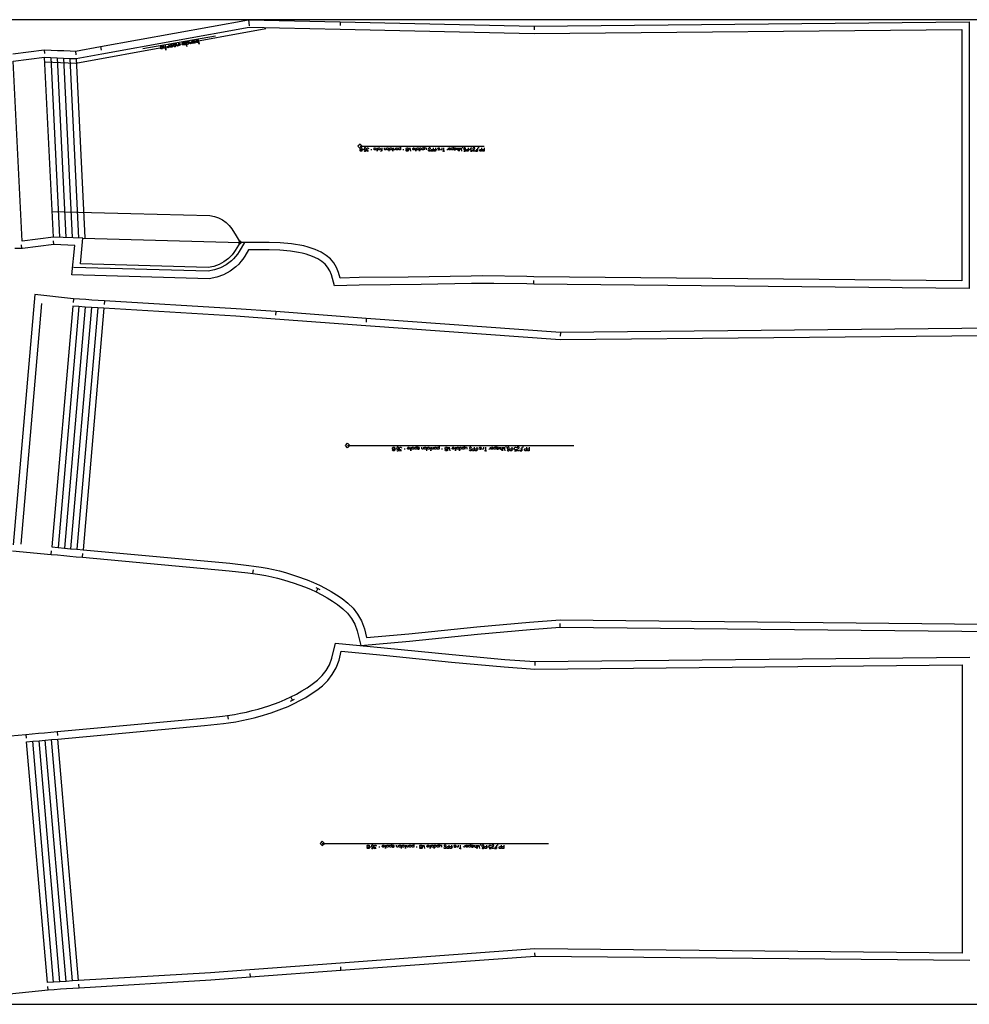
# Model space of a CAD drawing. Extents: x 0 to 3898, y 0 to 1320.
# Tile 3 of 7: x 1325 to 2599, y 0 to 1320. Entities that reach past the tile are written whole.
import ezdxf

# ---------------------------------------------------------------- set-up
doc = ezdxf.new("R2010")
doc.units = 0

msp = doc.modelspace()

# ---------------------------------------------------------------- linework, layer by layer
for p, q in [((1632.006, 1319.903), (1633.057, 1311.973)), ((1755.124, 1317.274), (1755.012, 1312.276)), ((2015.054, 1311.328), (2015.02, 1306.329)), ((1587.883, 1298.128), (1490.675, 1281.033)), ((1433.685, 1283.868), (1434.578, 1278.949)), ((1358.484, 1279.604), (1358.695, 1274.609)), ((1400.349, 1277.811), (1400.69, 1272.823)), ((1786.37, 1145.573), (1785.131, 1145.573)), ((1797.52, 1145.573), (1796.281, 1145.573)), ((1820.75, 1143.714), (1820.75, 1148.051)), ((1840.264, 1145.573), (1839.025, 1145.573)), ((1885.176, 1145.573), (1883.937, 1145.573)), ((1910.884, 1148.051), (1910.884, 1145.573)), ((1919.866, 1148.051), (1918.627, 1148.051)), ((1928.849, 1145.573), (1927.61, 1145.573)), ((1941.238, 1148.051), (1939.999, 1148.051)), ((1328.344, 1013.17), (1328.117, 1018.165)), ((1371.039, 1018.586), (1370.822, 1023.582)), ((2014.709, 965.45), (2014.816, 970.45)), ((1397.461, 945.845), (1397.022, 940.864)), ((1439.09, 943.088), (1438.791, 938.097)), ((1668.776, 928.648), (1668.404, 923.661)), ((1790.119, 919.626), (1789.753, 914.639)), ((2050.309, 900.749), (2050.155, 895.751)), ((1830.048, 744.123), (1828.715, 744.123)), ((1842.048, 744.123), (1840.715, 744.123)), ((1871.381, 742.123), (1871.381, 746.789)), ((1892.381, 744.123), (1891.048, 744.123)), ((1940.715, 744.123), (1939.381, 744.123)), ((1968.381, 746.789), (1968.381, 744.123)), ((1978.048, 746.789), (1976.715, 746.789)), ((1987.715, 744.123), (1986.381, 744.123)), ((2001.048, 746.789), (1999.715, 746.789)), ((1367.811, 603.131), (1368.241, 608.112)), ((1409.601, 599.353), (1410.05, 604.332)), ((1638.093, 577.633), (1638.775, 582.585)), ((1722.447, 558.646), (1727.851, 556.038)), ((1725.149, 557.342), (1722.977, 552.84)), ((2050.239, 505.529), (2050.083, 510.526)), ((2016.277, 459.388), (2016.121, 454.391)), ((1691.187, 407.575), (1689.015, 412.077)), ((1688.485, 406.271), (1693.889, 408.879)), ((1604.131, 387.284), (1604.813, 382.332)), ((1333.849, 361.786), (1334.279, 356.805)), ((1375.639, 365.564), (1376.088, 360.585)), ((1837.419, 208.794), (1837.419, 213.46)), ((1934.419, 213.46), (1934.419, 210.794)), ((1944.086, 213.46), (1942.753, 213.46)), ((1967.086, 213.46), (1965.753, 213.46)), ((1796.086, 210.794), (1794.753, 210.794)), ((1808.086, 210.794), (1806.753, 210.794)), ((1858.419, 210.794), (1857.086, 210.794)), ((1906.753, 210.794), (1905.419, 210.794)), ((1953.753, 210.794), (1952.419, 210.794)), ((2016.347, 64.168), (2016.193, 69.166)), ((1634.814, 36.269), (1634.442, 41.256)), ((1756.157, 45.291), (1755.791, 50.278)), ((1405.128, 21.829), (1404.829, 26.82)), ((1363.499, 19.072), (1363.06, 24.053))]:
    msp.add_line(p, q)
for points in [[(7, 0), (3890.583, 0), (3890.583, 1320), (7, 1320), (7, 0)], [(1784.201, 1148.051), (1784.201, 1143.714), (1782.343, 1143.714), (1781.723, 1144.334), (1781.723, 1144.953), (1782.343, 1145.573), (1784.201, 1145.573), (1782.343, 1145.573), (1781.723, 1146.192), (1781.723, 1147.431), (1782.343, 1148.051), (1784.201, 1148.051)], [(1802.476, 1148.051), (1803.095, 1147.431), (1803.095, 1146.192), (1802.476, 1145.573), (1801.237, 1145.573), (1800.617, 1146.192), (1800.617, 1145.573), (1800.617, 1148.051), (1800.617, 1147.431), (1801.237, 1148.051), (1802.476, 1148.051)], [(1808.051, 1148.051), (1808.671, 1147.431), (1808.671, 1146.192), (1808.051, 1145.573), (1806.812, 1145.573), (1806.193, 1146.192), (1806.193, 1145.573), (1806.193, 1148.051), (1806.193, 1147.431), (1806.812, 1148.051), (1808.051, 1148.051)], [(1819.202, 1148.051), (1819.821, 1147.431), (1819.821, 1146.192), (1819.202, 1145.573), (1817.963, 1145.573), (1817.343, 1146.192), (1817.343, 1147.431), (1817.963, 1148.051), (1819.202, 1148.051)], [(1823.538, 1148.051), (1824.158, 1147.431), (1824.158, 1146.192), (1823.538, 1145.573), (1822.299, 1145.573), (1821.68, 1146.192), (1821.68, 1145.573), (1821.68, 1148.051), (1821.68, 1147.431), (1822.299, 1148.051), (1823.538, 1148.051)], [(1831.901, 1148.051), (1832.52, 1147.431), (1832.52, 1146.192), (1831.901, 1145.573), (1830.662, 1145.573), (1830.043, 1146.192), (1830.043, 1145.573), (1830.043, 1148.051), (1830.043, 1147.431), (1830.662, 1148.051), (1831.901, 1148.051)], [(1845.839, 1148.051), (1845.839, 1143.714), (1843.981, 1143.714), (1843.361, 1144.334), (1843.361, 1144.953), (1843.981, 1145.573), (1845.839, 1145.573), (1843.981, 1145.573), (1843.361, 1146.192), (1843.361, 1147.431), (1843.981, 1148.051), (1845.839, 1148.051)], [(1859.777, 1148.051), (1860.397, 1147.431), (1860.397, 1146.192), (1859.777, 1145.573), (1858.538, 1145.573), (1857.919, 1146.192), (1857.919, 1145.573), (1857.919, 1148.051), (1857.919, 1147.431), (1858.538, 1148.051), (1859.777, 1148.051)], [(1863.184, 1148.051), (1863.804, 1147.431), (1863.804, 1146.192), (1863.184, 1145.573), (1861.945, 1145.573), (1861.326, 1146.192), (1861.326, 1143.714), (1861.326, 1148.051), (1861.326, 1147.431), (1861.945, 1148.051), (1863.184, 1148.051)], [(1827.715, 746.789), (1827.715, 742.123), (1825.715, 742.123), (1825.048, 742.789), (1825.048, 743.456), (1825.715, 744.123), (1827.715, 744.123), (1825.715, 744.123), (1825.048, 744.789), (1825.048, 746.123), (1825.715, 746.789), (1827.715, 746.789)], [(1853.381, 746.789), (1854.048, 746.123), (1854.048, 744.789), (1853.381, 744.123), (1852.048, 744.123), (1851.381, 744.789), (1851.381, 744.123), (1851.381, 746.789), (1851.381, 746.123), (1852.048, 746.789), (1853.381, 746.789)], [(1869.715, 746.789), (1870.381, 746.123), (1870.381, 744.789), (1869.715, 744.123), (1868.381, 744.123), (1867.715, 744.789), (1867.715, 746.123), (1868.381, 746.789), (1869.715, 746.789)], [(1874.381, 746.789), (1875.048, 746.123), (1875.048, 744.789), (1874.381, 744.123), (1873.048, 744.123), (1872.381, 744.789), (1872.381, 744.123), (1872.381, 746.789), (1872.381, 746.123), (1873.048, 746.789), (1874.381, 746.789)], [(1883.381, 746.789), (1884.048, 746.123), (1884.048, 744.789), (1883.381, 744.123), (1882.048, 744.123), (1881.381, 744.789), (1881.381, 744.123), (1881.381, 746.789), (1881.381, 746.123), (1882.048, 746.789), (1883.381, 746.789)], [(1898.381, 746.789), (1898.381, 742.123), (1896.381, 742.123), (1895.715, 742.789), (1895.715, 743.456), (1896.381, 744.123), (1898.381, 744.123), (1896.381, 744.123), (1895.715, 744.789), (1895.715, 746.123), (1896.381, 746.789), (1898.381, 746.789)], [(1913.381, 746.789), (1914.048, 746.123), (1914.048, 744.789), (1913.381, 744.123), (1912.048, 744.123), (1911.381, 744.789), (1911.381, 744.123), (1911.381, 746.789), (1911.381, 746.123), (1912.048, 746.789), (1913.381, 746.789)], [(1917.048, 746.789), (1917.715, 746.123), (1917.715, 744.789), (1917.048, 744.123), (1915.715, 744.123), (1915.048, 744.789), (1915.048, 742.123), (1915.048, 746.789), (1915.048, 746.123), (1915.715, 746.789), (1917.048, 746.789)], [(1793.753, 213.46), (1793.753, 208.794), (1791.753, 208.794), (1791.086, 209.46), (1791.086, 210.127), (1791.753, 210.794), (1793.753, 210.794), (1791.753, 210.794), (1791.086, 211.46), (1791.086, 212.794), (1791.753, 213.46), (1793.753, 213.46)], [(1819.419, 213.46), (1820.086, 212.794), (1820.086, 211.46), (1819.419, 210.794), (1818.086, 210.794), (1817.419, 211.46), (1817.419, 210.794), (1817.419, 213.46), (1817.419, 212.794), (1818.086, 213.46), (1819.419, 213.46)], [(1835.753, 213.46), (1836.419, 212.794), (1836.419, 211.46), (1835.753, 210.794), (1834.419, 210.794), (1833.753, 211.46), (1833.753, 212.794), (1834.419, 213.46), (1835.753, 213.46)], [(1840.419, 213.46), (1841.086, 212.794), (1841.086, 211.46), (1840.419, 210.794), (1839.086, 210.794), (1838.419, 211.46), (1838.419, 210.794), (1838.419, 213.46), (1838.419, 212.794), (1839.086, 213.46), (1840.419, 213.46)], [(1849.419, 213.46), (1850.086, 212.794), (1850.086, 211.46), (1849.419, 210.794), (1848.086, 210.794), (1847.419, 211.46), (1847.419, 210.794), (1847.419, 213.46), (1847.419, 212.794), (1848.086, 213.46), (1849.419, 213.46)], [(1864.419, 213.46), (1864.419, 208.794), (1862.419, 208.794), (1861.753, 209.46), (1861.753, 210.127), (1862.419, 210.794), (1864.419, 210.794), (1862.419, 210.794), (1861.753, 211.46), (1861.753, 212.794), (1862.419, 213.46), (1864.419, 213.46)], [(1879.419, 213.46), (1880.086, 212.794), (1880.086, 211.46), (1879.419, 210.794), (1878.086, 210.794), (1877.419, 211.46), (1877.419, 210.794), (1877.419, 213.46), (1877.419, 212.794), (1878.086, 213.46), (1879.419, 213.46)], [(1883.086, 213.46), (1883.753, 212.794), (1883.753, 211.46), (1883.086, 210.794), (1881.753, 210.794), (1881.086, 211.46), (1881.086, 208.794), (1881.086, 213.46), (1881.086, 212.794), (1881.753, 213.46), (1883.086, 213.46)]]:
    msp.add_lwpolyline(points, close=True)
for points in [[(1316.447, 1274.211), (1358.484, 1279.604), (1367.758, 1279.207), (1376.185, 1278.846), (1384.612, 1278.485), (1393.038, 1278.124), (1400.349, 1277.811), (1433.685, 1283.868), (1632.006, 1319.903), (1632.533, 1319.999), (1755.124, 1317.274), (2015.054, 1311.328), (2015.054, 1311.328), (2598.477, 1317.034), (2598.503, 959.741), (2014.709, 965.45), (2005.127, 965.768), (1960.913, 966.294), (1930.943, 966.334), (1863.618, 965.131), (1780.548, 964.201), (1747.366, 963.352), (1743.321, 977.853), (1741.056, 983.391), (1738.276, 988.106), (1734.852, 992.21), (1730.517, 995.932), (1724.981, 999.385), (1717.983, 1002.591), (1709.293, 1005.542), (1704.232, 1006.894), (1699.026, 1008.029), (1693.778, 1008.94), (1688.564, 1009.642), (1674.219, 1010.828), (1659.749, 1011.268), (1646.305, 1011.286), (1632.345, 1011.305), (1627.458, 1002.993), (1624.757, 999.075), (1622.079, 995.657), (1619.094, 992.31), (1615.146, 988.492), (1607.455, 982.686), (1598.842, 978.046), (1589.635, 974.779), (1579.413, 972.794), (1395.253, 977.91), (1399.191, 1017.367), (1371.039, 1018.586), (1329.131, 1013.145), (1328.344, 1013.17), (1319.105, 1013.461)], [(1835.928, 1149.289), (1835.928, 1145.573), (1835.928, 1146.192), (1835.308, 1145.573), (1834.069, 1145.573), (1833.45, 1146.192), (1833.45, 1147.431), (1834.069, 1148.051), (1835.308, 1148.051), (1835.928, 1147.431)], [(1867.211, 1149.289), (1867.211, 1145.573), (1867.211, 1146.192), (1866.592, 1145.573), (1865.353, 1145.573), (1864.733, 1146.192), (1864.733, 1147.431), (1865.353, 1148.051), (1866.592, 1148.051), (1867.211, 1147.431)], [(1906.548, 1149.289), (1906.548, 1145.573), (1906.548, 1146.192), (1905.928, 1145.573), (1904.689, 1145.573), (1904.07, 1146.192), (1904.07, 1147.431), (1904.689, 1148.051), (1905.928, 1148.051), (1906.548, 1147.431)], [(1787.299, 1144.334), (1787.918, 1143.714), (1789.157, 1143.714), (1789.777, 1144.334), (1789.777, 1147.431), (1789.157, 1148.051), (1787.918, 1148.051), (1787.299, 1147.431), (1787.299, 1146.192), (1787.918, 1145.573), (1789.157, 1145.573), (1789.777, 1146.192)], [(1793.184, 1143.714), (1790.706, 1143.714), (1792.564, 1144.953), (1791.325, 1144.953), (1790.706, 1145.573), (1790.706, 1147.431), (1791.325, 1148.051), (1792.564, 1148.051), (1793.184, 1147.431), (1793.184, 1146.812)], [(1804.644, 1148.051), (1804.644, 1143.714), (1804.644, 1144.953), (1805.264, 1144.953), (1804.025, 1144.953)], [(1810.839, 1148.051), (1810.839, 1146.192), (1810.219, 1146.192), (1811.458, 1146.192), (1810.839, 1146.192), (1810.839, 1144.334), (1810.219, 1143.714), (1809.6, 1143.714), (1808.98, 1144.334)], [(1816.414, 1148.051), (1816.414, 1145.573), (1816.414, 1146.192), (1815.795, 1145.573), (1815.175, 1145.573), (1814.556, 1146.192), (1814.556, 1148.051)], [(1825.706, 1148.051), (1825.706, 1143.714), (1825.706, 1144.953), (1826.326, 1144.953), (1825.087, 1144.953)], [(1829.113, 1148.051), (1829.113, 1145.573), (1829.113, 1146.192), (1828.494, 1145.573), (1827.874, 1145.573), (1827.255, 1146.192), (1827.255, 1148.051)], [(1846.768, 1143.714), (1847.388, 1148.051), (1848.007, 1146.192), (1848.627, 1148.051), (1849.246, 1143.714)], [(1852.344, 1147.431), (1852.963, 1148.051), (1854.202, 1148.051), (1854.822, 1147.431), (1854.822, 1146.192), (1854.202, 1145.573), (1852.963, 1145.573), (1852.344, 1146.192), (1852.344, 1146.812), (1854.822, 1146.812)], [(1856.37, 1148.051), (1856.37, 1143.714), (1856.37, 1144.953), (1856.99, 1144.953), (1855.751, 1144.953)], [(1868.14, 1148.051), (1868.14, 1145.573), (1868.14, 1147.431), (1868.76, 1148.051), (1869.999, 1148.051), (1870.618, 1147.431), (1870.618, 1145.573)], [(1876.193, 1146.812), (1876.193, 1147.431), (1875.574, 1148.051), (1874.335, 1148.051), (1873.716, 1147.431), (1873.716, 1146.502), (1876.193, 1145.263), (1876.193, 1144.334), (1875.574, 1143.714), (1874.335, 1143.714), (1873.716, 1144.334), (1873.716, 1144.953)], [(1879.601, 1148.051), (1879.601, 1143.714), (1877.742, 1143.714), (1877.123, 1144.334), (1877.123, 1145.573), (1877.742, 1146.192), (1879.601, 1146.192)], [(1883.008, 1148.051), (1883.008, 1143.714), (1881.149, 1143.714), (1880.53, 1144.334), (1880.53, 1145.573), (1881.149, 1146.192), (1883.008, 1146.192)], [(1886.105, 1146.192), (1886.724, 1145.573), (1887.963, 1145.573), (1888.583, 1146.006), (1888.583, 1146.502), (1887.963, 1146.812), (1886.724, 1146.812), (1886.105, 1147.121), (1886.105, 1147.617), (1886.724, 1148.051), (1887.963, 1148.051), (1888.583, 1147.431)], [(1891.371, 1148.051), (1891.371, 1145.573), (1891.371, 1146.192), (1890.751, 1145.573), (1890.132, 1145.573), (1889.512, 1146.192)], [(1893.539, 1148.051), (1893.539, 1143.714), (1894.778, 1143.714), (1892.3, 1143.714)], [(1899.733, 1148.051), (1899.733, 1145.573), (1899.733, 1146.192), (1899.114, 1145.573), (1898.495, 1145.573), (1897.875, 1146.192)], [(1900.663, 1147.431), (1901.282, 1148.051), (1902.521, 1148.051), (1903.141, 1147.431), (1903.141, 1146.192), (1902.521, 1145.573), (1901.282, 1145.573), (1900.663, 1146.192), (1900.663, 1146.812), (1903.141, 1146.812)], [(1907.477, 1146.192), (1908.096, 1145.573), (1909.335, 1145.573), (1909.955, 1146.006), (1909.955, 1146.502), (1909.335, 1146.812), (1908.096, 1146.812), (1907.477, 1147.121), (1907.477, 1147.617), (1908.096, 1148.051), (1909.335, 1148.051), (1909.955, 1147.431)], [(1911.813, 1148.051), (1911.813, 1146.192), (1912.433, 1145.573), (1913.672, 1145.573), (1914.291, 1146.192), (1914.291, 1143.714), (1914.291, 1148.051)], [(1915.22, 1143.714), (1915.84, 1148.051), (1916.459, 1146.192), (1917.079, 1148.051), (1917.698, 1143.714)], [(1920.796, 1144.334), (1921.415, 1143.714), (1922.654, 1143.714), (1923.274, 1144.334), (1923.274, 1147.431), (1922.654, 1148.051), (1921.415, 1148.051), (1920.796, 1147.431), (1920.796, 1146.192), (1921.415, 1145.573), (1922.654, 1145.573), (1923.274, 1146.192)], [(1926.681, 1148.051), (1926.681, 1143.714), (1924.822, 1143.714), (1924.203, 1144.334), (1924.203, 1145.573), (1924.822, 1146.192), (1926.681, 1146.192)], [(1929.778, 1143.714), (1932.256, 1143.714), (1932.256, 1144.953), (1930.397, 1144.953), (1929.778, 1145.573), (1929.778, 1147.431), (1930.397, 1148.051), (1931.636, 1148.051), (1932.256, 1147.431)], [(1935.663, 1144.953), (1935.663, 1144.334), (1935.044, 1143.714), (1933.805, 1143.714), (1933.185, 1144.334), (1933.185, 1145.573), (1935.663, 1147.431), (1935.663, 1148.051), (1933.185, 1148.051), (1933.185, 1147.431)], [(1939.07, 1148.051), (1939.07, 1143.714), (1936.592, 1143.714), (1939.07, 1143.714), (1939.07, 1145.573), (1937.212, 1145.573)], [(1944.645, 1148.051), (1944.645, 1143.714), (1942.787, 1143.714), (1942.167, 1144.334), (1942.167, 1145.573), (1942.787, 1146.192), (1944.645, 1146.192)], [(1948.053, 1148.051), (1948.053, 1143.714), (1946.194, 1143.714), (1945.575, 1144.334), (1945.575, 1145.573), (1946.194, 1146.192), (1948.053, 1146.192)], [(2633.102, 906.357), (2050.309, 900.749), (1790.119, 919.626), (1668.776, 928.648), (1615.892, 932.505), (1439.152, 943.085), (1439.09, 943.088), (1430.768, 943.64), (1422.385, 944.194), (1414.002, 944.749), (1405.618, 945.304), (1397.461, 945.845), (1345.721, 951.381), (1316.689, 615.969)], [(1831.048, 742.789), (1831.715, 742.123), (1833.048, 742.123), (1833.715, 742.789), (1833.715, 746.123), (1833.048, 746.789), (1831.715, 746.789), (1831.048, 746.123), (1831.048, 744.789), (1831.715, 744.123), (1833.048, 744.123), (1833.715, 744.789)], [(1837.381, 742.123), (1834.715, 742.123), (1836.715, 743.456), (1835.381, 743.456), (1834.715, 744.123), (1834.715, 746.123), (1835.381, 746.789), (1836.715, 746.789), (1837.381, 746.123), (1837.381, 745.456)], [(1845.381, 746.123), (1846.048, 746.789), (1847.381, 746.789), (1848.048, 746.123), (1848.048, 744.789), (1847.381, 744.123), (1846.048, 744.123), (1845.381, 744.789), (1845.381, 745.456), (1848.048, 745.456)], [(1849.715, 746.789), (1849.715, 742.123), (1849.715, 743.456), (1850.381, 743.456), (1849.048, 743.456)], [(1857.715, 748.123), (1857.715, 744.123), (1857.715, 744.789), (1857.048, 744.123), (1855.715, 744.123), (1855.048, 744.789), (1855.048, 746.123), (1855.715, 746.789), (1857.048, 746.789), (1857.715, 746.123)], [(1858.715, 744.789), (1859.381, 744.123), (1860.715, 744.123), (1861.381, 744.589), (1861.381, 745.123), (1860.715, 745.456), (1859.381, 745.456), (1858.715, 745.789), (1858.715, 746.323), (1859.381, 746.789), (1860.715, 746.789), (1861.381, 746.123)], [(1866.715, 746.789), (1866.715, 744.123), (1866.715, 744.789), (1866.048, 744.123), (1865.381, 744.123), (1864.715, 744.789), (1864.715, 746.789)], [(1876.715, 746.789), (1876.715, 742.123), (1876.715, 743.456), (1877.381, 743.456), (1876.048, 743.456)], [(1880.381, 746.789), (1880.381, 744.123), (1880.381, 744.789), (1879.715, 744.123), (1879.048, 744.123), (1878.381, 744.789), (1878.381, 746.789)], [(1887.715, 748.123), (1887.715, 744.123), (1887.715, 744.789), (1887.048, 744.123), (1885.715, 744.123), (1885.048, 744.789), (1885.048, 746.123), (1885.715, 746.789), (1887.048, 746.789), (1887.715, 746.123)], [(1899.381, 742.123), (1900.048, 746.789), (1900.715, 744.789), (1901.381, 746.789), (1902.048, 742.123)], [(1905.381, 746.123), (1906.048, 746.789), (1907.381, 746.789), (1908.048, 746.123), (1908.048, 744.789), (1907.381, 744.123), (1906.048, 744.123), (1905.381, 744.789), (1905.381, 745.456), (1908.048, 745.456)], [(1909.715, 746.789), (1909.715, 742.123), (1909.715, 743.456), (1910.381, 743.456), (1909.048, 743.456)], [(1921.381, 748.123), (1921.381, 744.123), (1921.381, 744.789), (1920.715, 744.123), (1919.381, 744.123), (1918.715, 744.789), (1918.715, 746.123), (1919.381, 746.789), (1920.715, 746.789), (1921.381, 746.123)], [(1922.381, 746.789), (1922.381, 744.123), (1922.381, 746.123), (1923.048, 746.789), (1924.381, 746.789), (1925.048, 746.123), (1925.048, 744.123)], [(1931.048, 745.456), (1931.048, 746.123), (1930.381, 746.789), (1929.048, 746.789), (1928.381, 746.123), (1928.381, 745.123), (1931.048, 743.789), (1931.048, 742.789), (1930.381, 742.123), (1929.048, 742.123), (1928.381, 742.789), (1928.381, 743.456)], [(1934.715, 746.789), (1934.715, 742.123), (1932.715, 742.123), (1932.048, 742.789), (1932.048, 744.123), (1932.715, 744.789), (1934.715, 744.789)], [(1938.381, 746.789), (1938.381, 742.123), (1936.381, 742.123), (1935.715, 742.789), (1935.715, 744.123), (1936.381, 744.789), (1938.381, 744.789)], [(1941.715, 744.789), (1942.381, 744.123), (1943.715, 744.123), (1944.381, 744.589), (1944.381, 745.123), (1943.715, 745.456), (1942.381, 745.456), (1941.715, 745.789), (1941.715, 746.323), (1942.381, 746.789), (1943.715, 746.789), (1944.381, 746.123)], [(1947.381, 746.789), (1947.381, 744.123), (1947.381, 744.789), (1946.715, 744.123), (1946.048, 744.123), (1945.381, 744.789)], [(1949.715, 746.789), (1949.715, 742.123), (1951.048, 742.123), (1948.381, 742.123)], [(1956.381, 746.789), (1956.381, 744.123), (1956.381, 744.789), (1955.715, 744.123), (1955.048, 744.123), (1954.381, 744.789)], [(1957.381, 746.123), (1958.048, 746.789), (1959.381, 746.789), (1960.048, 746.123), (1960.048, 744.789), (1959.381, 744.123), (1958.048, 744.123), (1957.381, 744.789), (1957.381, 745.456), (1960.048, 745.456)], [(1963.715, 748.123), (1963.715, 744.123), (1963.715, 744.789), (1963.048, 744.123), (1961.715, 744.123), (1961.048, 744.789), (1961.048, 746.123), (1961.715, 746.789), (1963.048, 746.789), (1963.715, 746.123)], [(1964.715, 744.789), (1965.381, 744.123), (1966.715, 744.123), (1967.381, 744.589), (1967.381, 745.123), (1966.715, 745.456), (1965.381, 745.456), (1964.715, 745.789), (1964.715, 746.323), (1965.381, 746.789), (1966.715, 746.789), (1967.381, 746.123)], [(1969.381, 746.789), (1969.381, 744.789), (1970.048, 744.123), (1971.381, 744.123), (1972.048, 744.789), (1972.048, 742.123), (1972.048, 746.789)], [(1973.048, 742.123), (1973.715, 746.789), (1974.381, 744.789), (1975.048, 746.789), (1975.715, 742.123)], [(1979.048, 742.789), (1979.715, 742.123), (1981.048, 742.123), (1981.715, 742.789), (1981.715, 746.123), (1981.048, 746.789), (1979.715, 746.789), (1979.048, 746.123), (1979.048, 744.789), (1979.715, 744.123), (1981.048, 744.123), (1981.715, 744.789)], [(1985.381, 746.789), (1985.381, 742.123), (1983.381, 742.123), (1982.715, 742.789), (1982.715, 744.123), (1983.381, 744.789), (1985.381, 744.789)], [(1988.715, 742.123), (1991.381, 742.123), (1991.381, 743.456), (1989.381, 743.456), (1988.715, 744.123), (1988.715, 746.123), (1989.381, 746.789), (1990.715, 746.789), (1991.381, 746.123)], [(1995.048, 743.456), (1995.048, 742.789), (1994.381, 742.123), (1993.048, 742.123), (1992.381, 742.789), (1992.381, 744.123), (1995.048, 746.123), (1995.048, 746.789), (1992.381, 746.789), (1992.381, 746.123)], [(1998.715, 746.789), (1998.715, 742.123), (1996.048, 742.123), (1998.715, 742.123), (1998.715, 744.123), (1996.715, 744.123)], [(2004.715, 746.789), (2004.715, 742.123), (2002.715, 742.123), (2002.048, 742.789), (2002.048, 744.123), (2002.715, 744.789), (2004.715, 744.789)], [(2008.381, 746.789), (2008.381, 742.123), (2006.381, 742.123), (2005.715, 742.789), (2005.715, 744.123), (2006.381, 744.789), (2008.381, 744.789)], [(1315.984, 607.822), (1367.811, 603.131), (1376.138, 602.378), (1384.504, 601.622), (1392.87, 600.866), (1401.235, 600.109), (1409.601, 599.353), (1606.406, 581.318), (1631.249, 578.576), (1638.093, 577.633), (1647.434, 576.188), (1655.481, 574.74), (1663.417, 573.103), (1671.303, 571.239), (1679.034, 569.15), (1693.238, 564.721), (1707.213, 559.636), (1715.192, 556.352), (1722.977, 552.84), (1730.446, 548.996), (1737.773, 544.864), (1744.9, 540.454), (1751.692, 535.832), (1758.793, 530.241), (1764.936, 524.195), (1770.197, 517.429), (1774.575, 509.693), (1778.047, 500.655), (1782.605, 480.931), (1782.605, 480.931), (1848.238, 486.833), (1939.372, 496.088), (2009.669, 502.465), (2050.239, 505.529), (2633.102, 499.73)], [(1282.022, 357.095), (1333.849, 361.786), (1342.176, 362.539), (1350.542, 363.295), (1358.908, 364.051), (1367.273, 364.808), (1375.639, 365.564), (1572.444, 383.599), (1597.287, 386.341), (1604.131, 387.284), (1613.472, 388.729), (1621.519, 390.177), (1629.455, 391.814), (1637.341, 393.678), (1645.072, 395.767), (1659.276, 400.196), (1673.251, 405.281), (1681.23, 408.565), (1689.015, 412.077), (1696.484, 415.921), (1703.811, 420.053), (1710.938, 424.463), (1717.73, 429.085), (1724.831, 434.676), (1730.974, 440.722), (1736.235, 447.488), (1740.613, 455.224), (1744.085, 464.262), (1748.643, 483.986), (1748.643, 483.986), (1814.276, 478.084), (1905.41, 468.829), (1975.707, 462.452), (2016.277, 459.388), (2599.14, 465.187)], [(1797.086, 209.46), (1797.753, 208.794), (1799.086, 208.794), (1799.753, 209.46), (1799.753, 212.794), (1799.086, 213.46), (1797.753, 213.46), (1797.086, 212.794), (1797.086, 211.46), (1797.753, 210.794), (1799.086, 210.794), (1799.753, 211.46)], [(1803.419, 208.794), (1800.753, 208.794), (1802.753, 210.127), (1801.419, 210.127), (1800.753, 210.794), (1800.753, 212.794), (1801.419, 213.46), (1802.753, 213.46), (1803.419, 212.794), (1803.419, 212.127)], [(1811.419, 212.794), (1812.086, 213.46), (1813.419, 213.46), (1814.086, 212.794), (1814.086, 211.46), (1813.419, 210.794), (1812.086, 210.794), (1811.419, 211.46), (1811.419, 212.127), (1814.086, 212.127)], [(1815.753, 213.46), (1815.753, 208.794), (1815.753, 210.127), (1816.419, 210.127), (1815.086, 210.127)], [(1823.753, 214.794), (1823.753, 210.794), (1823.753, 211.46), (1823.086, 210.794), (1821.753, 210.794), (1821.086, 211.46), (1821.086, 212.794), (1821.753, 213.46), (1823.086, 213.46), (1823.753, 212.794)], [(1824.753, 211.46), (1825.419, 210.794), (1826.753, 210.794), (1827.419, 211.26), (1827.419, 211.794), (1826.753, 212.127), (1825.419, 212.127), (1824.753, 212.46), (1824.753, 212.994), (1825.419, 213.46), (1826.753, 213.46), (1827.419, 212.794)], [(1832.753, 213.46), (1832.753, 210.794), (1832.753, 211.46), (1832.086, 210.794), (1831.419, 210.794), (1830.753, 211.46), (1830.753, 213.46)], [(1842.753, 213.46), (1842.753, 208.794), (1842.753, 210.127), (1843.419, 210.127), (1842.086, 210.127)], [(1846.419, 213.46), (1846.419, 210.794), (1846.419, 211.46), (1845.753, 210.794), (1845.086, 210.794), (1844.419, 211.46), (1844.419, 213.46)], [(1853.753, 214.794), (1853.753, 210.794), (1853.753, 211.46), (1853.086, 210.794), (1851.753, 210.794), (1851.086, 211.46), (1851.086, 212.794), (1851.753, 213.46), (1853.086, 213.46), (1853.753, 212.794)], [(1865.419, 208.794), (1866.086, 213.46), (1866.753, 211.46), (1867.419, 213.46), (1868.086, 208.794)], [(1871.419, 212.794), (1872.086, 213.46), (1873.419, 213.46), (1874.086, 212.794), (1874.086, 211.46), (1873.419, 210.794), (1872.086, 210.794), (1871.419, 211.46), (1871.419, 212.127), (1874.086, 212.127)], [(1875.753, 213.46), (1875.753, 208.794), (1875.753, 210.127), (1876.419, 210.127), (1875.086, 210.127)], [(1887.419, 214.794), (1887.419, 210.794), (1887.419, 211.46), (1886.753, 210.794), (1885.419, 210.794), (1884.753, 211.46), (1884.753, 212.794), (1885.419, 213.46), (1886.753, 213.46), (1887.419, 212.794)], [(1888.419, 213.46), (1888.419, 210.794), (1888.419, 212.794), (1889.086, 213.46), (1890.419, 213.46), (1891.086, 212.794), (1891.086, 210.794)], [(1897.086, 212.127), (1897.086, 212.794), (1896.419, 213.46), (1895.086, 213.46), (1894.419, 212.794), (1894.419, 211.794), (1897.086, 210.46), (1897.086, 209.46), (1896.419, 208.794), (1895.086, 208.794), (1894.419, 209.46), (1894.419, 210.127)], [(1900.753, 213.46), (1900.753, 208.794), (1898.753, 208.794), (1898.086, 209.46), (1898.086, 210.794), (1898.753, 211.46), (1900.753, 211.46)], [(1904.419, 213.46), (1904.419, 208.794), (1902.419, 208.794), (1901.753, 209.46), (1901.753, 210.794), (1902.419, 211.46), (1904.419, 211.46)], [(1907.753, 211.46), (1908.419, 210.794), (1909.753, 210.794), (1910.419, 211.26), (1910.419, 211.794), (1909.753, 212.127), (1908.419, 212.127), (1907.753, 212.46), (1907.753, 212.993), (1908.419, 213.46), (1909.753, 213.46), (1910.419, 212.794)], [(1913.419, 213.46), (1913.419, 210.794), (1913.419, 211.46), (1912.753, 210.794), (1912.086, 210.794), (1911.419, 211.46)], [(1915.753, 213.46), (1915.753, 208.794), (1917.086, 208.794), (1914.419, 208.794)], [(1922.419, 213.46), (1922.419, 210.794), (1922.419, 211.46), (1921.753, 210.794), (1921.086, 210.794), (1920.419, 211.46)], [(1923.419, 212.794), (1924.086, 213.46), (1925.419, 213.46), (1926.086, 212.794), (1926.086, 211.46), (1925.419, 210.794), (1924.086, 210.794), (1923.419, 211.46), (1923.419, 212.127), (1926.086, 212.127)], [(1929.753, 214.794), (1929.753, 210.794), (1929.753, 211.46), (1929.086, 210.794), (1927.753, 210.794), (1927.086, 211.46), (1927.086, 212.794), (1927.753, 213.46), (1929.086, 213.46), (1929.753, 212.794)], [(1930.753, 211.46), (1931.419, 210.794), (1932.753, 210.794), (1933.419, 211.26), (1933.419, 211.794), (1932.753, 212.127), (1931.419, 212.127), (1930.753, 212.46), (1930.753, 212.993), (1931.419, 213.46), (1932.753, 213.46), (1933.419, 212.794)], [(1935.419, 213.46), (1935.419, 211.46), (1936.086, 210.794), (1937.419, 210.794), (1938.086, 211.46), (1938.086, 208.794), (1938.086, 213.46)], [(1939.086, 208.794), (1939.753, 213.46), (1940.419, 211.46), (1941.086, 213.46), (1941.753, 208.794)], [(1945.086, 209.46), (1945.753, 208.794), (1947.086, 208.794), (1947.753, 209.46), (1947.753, 212.794), (1947.086, 213.46), (1945.753, 213.46), (1945.086, 212.794), (1945.086, 211.46), (1945.753, 210.794), (1947.086, 210.794), (1947.753, 211.46)], [(1951.419, 213.46), (1951.419, 208.794), (1949.419, 208.794), (1948.753, 209.46), (1948.753, 210.794), (1949.419, 211.46), (1951.419, 211.46)], [(1954.753, 208.794), (1957.419, 208.794), (1957.419, 210.127), (1955.419, 210.127), (1954.753, 210.794), (1954.753, 212.794), (1955.419, 213.46), (1956.753, 213.46), (1957.419, 212.794)], [(1961.086, 210.127), (1961.086, 209.46), (1960.419, 208.794), (1959.086, 208.794), (1958.419, 209.46), (1958.419, 210.794), (1961.086, 212.794), (1961.086, 213.46), (1958.419, 213.46), (1958.419, 212.794)], [(1964.753, 213.46), (1964.753, 208.794), (1962.086, 208.794), (1964.753, 208.794), (1964.753, 210.794), (1962.753, 210.794)], [(1970.753, 213.46), (1970.753, 208.794), (1968.753, 208.794), (1968.086, 209.46), (1968.086, 210.794), (1968.753, 211.46), (1970.753, 211.46)], [(1974.419, 213.46), (1974.419, 208.794), (1972.419, 208.794), (1971.753, 209.46), (1971.753, 210.794), (1972.419, 211.46), (1974.419, 211.46)], [(2599.14, 58.56), (2016.347, 64.168), (1756.157, 45.291), (1634.814, 36.269), (1581.93, 32.412), (1405.19, 21.832), (1405.128, 21.829), (1396.806, 21.277), (1388.423, 20.723), (1380.04, 20.168), (1371.656, 19.613), (1363.499, 19.072), (1311.759, 13.536)]]:
    msp.add_lwpolyline(points)
at = {"layer": '1'}
for p, q in [((1518.385, 1284.89), (1518.979, 1281.514)), ((1539.489, 1288.602), (1540.083, 1285.225)), ((1370.608, 1028.615), (1358.903, 1269.578)), ((1367.33, 1269.217), (1379.025, 1028.451)), ((1375.756, 1268.856), (1387.458, 1027.952)), ((1384.183, 1268.495), (1395.873, 1027.831)), ((1392.609, 1268.134), (1404.315, 1027.151)), ((1401.036, 1267.773), (1412.695, 1027.759)), ((1781.724, 1150.29), (1948.053, 1150.29)), ((1410.192, 1026.902), (1620.833, 1021.322)), ((1354.73, 939.497), (1326.827, 616.71)), ((1404.957, 935.325), (1377.037, 612.337)), ((1413.341, 934.77), (1385.403, 611.581)), ((1421.724, 934.215), (1393.769, 610.824)), ((1430.107, 933.661), (1402.135, 610.068)), ((1438.491, 933.106), (1410.501, 609.312)), ((1765.092, 749.123), (2068.338, 749.123)), ((1370.995, 29.592), (1343.075, 352.58)), ((1379.379, 30.147), (1351.441, 353.336)), ((1387.762, 30.702), (1359.807, 354.093)), ((1396.145, 31.256), (1368.173, 354.849)), ((1404.529, 31.811), (1376.539, 355.605)), ((1731.13, 215.794), (2034.376, 215.794))]:
    msp.add_line(p, q, dxfattribs=at)
for points in [[(2014.983, 1301.328), (2588.476, 1306.937), (2588.502, 969.839), (2014.923, 975.449), (2005.344, 975.767), (1945.902, 976.392), (1930.777, 976.333), (1846.203, 974.906), (1780.407, 974.201), (1754.894, 973.578), (1752.798, 981.097), (1750.036, 987.849), (1746.478, 993.884), (1741.995, 999.257), (1736.455, 1004.015), (1729.727, 1008.21), (1721.683, 1011.896), (1712.19, 1015.119), (1706.576, 1016.619), (1700.952, 1017.845), (1695.305, 1018.826), (1689.628, 1019.589), (1674.79, 1020.816), (1659.893, 1021.269), (1646.318, 1021.287), (1620.833, 1021.322), (1614.526, 1010.596), (1612.498, 1007.721), (1610.322, 1004.973), (1607.971, 1002.375), (1605.419, 999.946), (1599.335, 995.352), (1592.74, 991.799), (1585.675, 989.291), (1578.179, 987.835), (1406.767, 992.597), (1410.192, 1026.902), (1370.608, 1028.615), (1328.644, 1023.167), (1316.936, 1264.193), (1358.903, 1269.578), (1367.33, 1269.217), (1375.756, 1268.856), (1384.183, 1268.495), (1392.609, 1268.134), (1401.036, 1267.773), (1435.472, 1274.03), (1633.321, 1309.98), (1754.894, 1307.278), (2014.983, 1301.328)], [(1546.243, 1289.789), (1547.236, 1289.094), (1547.533, 1287.405), (1546.837, 1286.413), (1545.148, 1286.116), (1544.156, 1286.811), (1544.304, 1285.967), (1543.71, 1289.344), (1543.859, 1288.5), (1544.555, 1289.493), (1546.243, 1289.789)], [(1550.886, 1290.606), (1551.879, 1289.91), (1552.176, 1288.222), (1551.48, 1287.229), (1549.791, 1286.932), (1548.799, 1287.628), (1549.393, 1284.251), (1548.353, 1290.161), (1548.502, 1289.316), (1549.198, 1290.309), (1550.886, 1290.606)], [(1559.328, 1292.091), (1560.321, 1291.395), (1560.617, 1289.706), (1559.922, 1288.714), (1558.233, 1288.417), (1557.241, 1289.113), (1557.389, 1288.268), (1556.795, 1291.645), (1556.944, 1290.801), (1557.639, 1291.794), (1559.328, 1292.091)], [(1563.971, 1292.907), (1564.964, 1292.211), (1564.815, 1293.056), (1565.854, 1287.146), (1565.26, 1290.523), (1564.565, 1289.53), (1562.876, 1289.233), (1561.884, 1289.929), (1561.587, 1291.617), (1562.283, 1292.61), (1563.971, 1292.907)], [(1781.724, 1153.29), (1778.724, 1150.29), (1781.724, 1147.29), (1784.724, 1150.29), (1781.724, 1153.29)], [(1620.833, 1023.322), (1618.833, 1021.322), (1620.833, 1019.322), (1622.833, 1021.322), (1620.833, 1023.322)], [(1765.092, 746.123), (1762.092, 749.123), (1765.092, 752.123), (1768.092, 749.123), (1765.092, 746.123)], [(1756.428, 473.265), (1813.354, 468.128), (1904.435, 458.878), (1974.931, 452.483), (2015.974, 449.385), (2589.139, 455.088), (2589.139, 68.659), (2016.035, 74.172), (1755.428, 55.265), (1634.072, 46.242), (1581.202, 42.386), (1404.529, 31.811), (1396.145, 31.256), (1387.762, 30.702), (1379.379, 30.147), (1370.995, 29.592), (1362.612, 29.037), (1334.709, 351.824), (1343.075, 352.58), (1351.441, 353.336), (1359.807, 354.093), (1368.173, 354.849), (1376.539, 355.605), (1573.431, 373.648), (1598.531, 376.418), (1605.495, 377.378), (1615.154, 378.872), (1623.41, 380.358), (1631.619, 382.05), (1639.773, 383.977), (1647.866, 386.164), (1662.486, 390.723), (1676.877, 395.96), (1685.189, 399.381), (1693.368, 403.072), (1701.222, 407.113), (1708.897, 411.442), (1716.379, 416.072), (1723.644, 421.016), (1731.447, 427.158), (1738.461, 434.061), (1744.576, 441.926), (1749.682, 450.95), (1753.669, 461.329), (1756.428, 473.265)], [(1731.13, 218.794), (1728.13, 215.794), (1731.13, 212.794), (1734.13, 215.794), (1731.13, 218.794)]]:
    msp.add_lwpolyline(points, close=True, dxfattribs=at)
for points in [[(1359.658, 1263.576), (1400.678, 1261.741), (1655.632, 1308.117)], [(1513.89, 1283.23), (1514.586, 1284.222), (1516.274, 1284.519), (1517.267, 1283.823), (1517.564, 1282.135), (1516.868, 1281.142), (1515.18, 1280.845), (1514.187, 1281.541), (1514.039, 1282.385), (1517.415, 1282.979)], [(1520.495, 1285.261), (1521.534, 1279.352), (1521.238, 1281.04), (1522.082, 1281.189), (1520.393, 1280.892)], [(1525.138, 1286.078), (1525.732, 1282.701), (1525.584, 1283.545), (1524.888, 1282.553), (1524.044, 1282.404), (1523.051, 1283.1)], [(1526.553, 1285.456), (1527.249, 1286.449), (1528.937, 1286.746), (1529.93, 1286.05), (1530.227, 1284.362), (1529.531, 1283.369), (1527.843, 1283.072), (1526.85, 1283.768), (1526.701, 1284.612), (1530.078, 1285.206)], [(1531.493, 1284.585), (1532.486, 1283.889), (1534.174, 1284.186), (1534.914, 1284.925), (1534.795, 1285.601), (1533.877, 1285.874), (1532.189, 1285.577), (1531.27, 1285.851), (1531.151, 1286.526), (1531.892, 1287.266), (1533.58, 1287.563), (1534.573, 1286.867)], [(1538.223, 1288.379), (1538.817, 1285.002), (1538.669, 1285.846), (1537.973, 1284.854), (1537.129, 1284.705), (1536.136, 1285.401), (1535.691, 1287.934)], [(1555.529, 1291.422), (1556.123, 1288.046), (1555.974, 1288.89), (1555.279, 1287.897), (1554.434, 1287.749), (1553.442, 1288.445), (1552.996, 1290.977)], [(1368.934, 1063.066), (1474.602, 1060.191), (1580.271, 1057.316)], [(1580.271, 1057.316), (1586.427, 1056.249), (1592.103, 1054.353), (1597.309, 1051.677), (1602.053, 1048.273), (1604.167, 1046.363), (1606.131, 1044.294), (1609.679, 1039.792), (1615.78, 1030.025), (1620.833, 1021.322)], [(1626.833, 1021.322), (1619.664, 1009.026), (1617.356, 1005.728), (1614.877, 1002.575), (1612.199, 999.593), (1609.29, 996.804), (1602.349, 991.523), (1594.82, 987.431), (1586.749, 984.533), (1578.179, 982.835), (1397.767, 987.597)], [(2623.101, 896.258), (2049.997, 890.745), (1789.39, 909.652), (1668.034, 918.675), (1615.164, 922.531), (1438.491, 933.106), (1430.107, 933.661), (1421.724, 934.215), (1413.341, 934.77), (1404.957, 935.325), (1396.574, 935.88), (1368.671, 613.093), (1377.037, 612.337), (1385.403, 611.581), (1393.769, 610.824), (1402.135, 610.068), (1410.501, 609.312), (1607.393, 591.269), (1632.493, 588.499), (1639.457, 587.539), (1649.116, 586.045), (1657.372, 584.559), (1665.581, 582.867), (1673.735, 580.94), (1681.828, 578.753), (1696.448, 574.194), (1710.839, 568.957), (1719.151, 565.536), (1727.33, 561.845), (1735.184, 557.804), (1742.859, 553.475), (1750.341, 548.845), (1757.606, 543.901), (1765.409, 537.759), (1772.423, 530.856), (1778.538, 522.991), (1783.644, 513.967), (1787.631, 503.588), (1790.39, 491.652), (1790.39, 491.652), (1847.316, 496.789), (1938.397, 506.039), (2008.893, 512.434), (2049.936, 515.532), (2623.101, 509.829)]]:
    msp.add_lwpolyline(points, dxfattribs=at)

doc.saveas('drawing.dxf')
